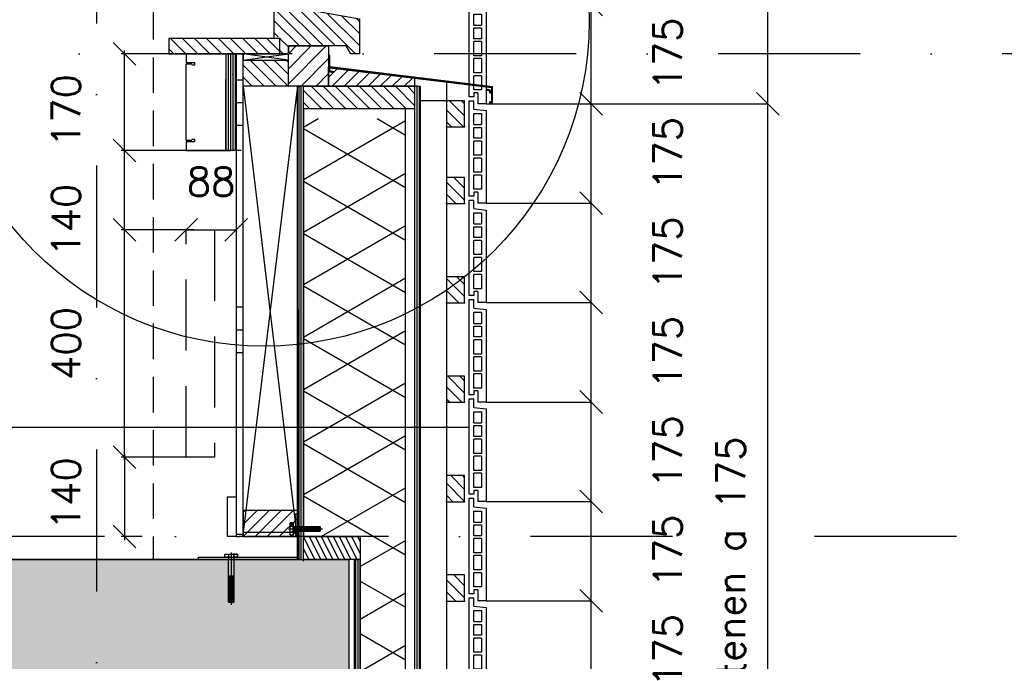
# Model space of a CAD drawing. Extents: x 0 to 259347, y 0 to 198427.
# Tile 35 of 54: x 126140 to 127874, y 102576 to 103706. Entities that reach past the tile are written whole.
import ezdxf

# ---------------------------------------------------------------- set-up
doc = ezdxf.new("R2010")
doc.units = 0
doc.header["$LTSCALE"] = 20
doc.header["$MEASUREMENT"] = 0
doc.header["$PDSIZE"] = -1
for name, pattern in [('DASHDOT', [25, 12.5, -6.25, 0, -6.25]), ('DD1', [2.66667, 1.66667, -0.5, 0, -0.5]), ('HIDDEN', [9.375, 6.25, -3.125]), ('HIDDEN2', [4.6875, 3.125, -1.5625])]:
    doc.linetypes.add(name, pattern=pattern)
doc.layers.get('0').update_dxf_attribs({"linetype": 'CONTINUOUS'})
doc.layers.get('DEFPOINTS').update_dxf_attribs({"linetype": 'CONTINUOUS'})
for name, color, linetype in [('_DETAILNUMMERS', 4, 'CONTINUOUS'), ('A--A21--_F-23-', 9, 'CONTINUOUS'), ('A--A23--_F--3-', 9, 'CONTINUOUS'), ('A--A25--_F--3-', 9, 'CONTINUOUS'), ('A--A30--_F--3-', 9, 'CONTINUOUS'), ('A--A35--_F--3-', 9, 'CONTINUOUS'), ('A--A35--_F-23-', 7, 'CONTINUOUS'), ('A--A42--_F123-', 9, 'CONTINUOUS'), ('A--L13D3_VLOEREN', 3, 'CONTINUOUS'), ('A--L21--', 3, 'CONTINUOUS'), ('A--L21--_F-23-', 4, 'CONTINUOUS'), ('A--L21D3_BUITENWAND', 3, 'CONTINUOUS'), ('A--L22--', 3, 'CONTINUOUS'), ('A--L22DC4_BINNENWAND', 4, 'HIDDEN'), ('A--L23--', 7, 'CONTINUOUS'), ('A--L23--_F--3-', 7, 'CONTINUOUS'), ('A--L25--', 7, 'CONTINUOUS'), ('A--L25--_F-23-', 7, 'CONTINUOUS'), ('A--L28DC1_KONSTRUKTIES', 1, 'HIDDEN2'), ('A--L30--', 7, 'CONTINUOUS'), ('A--L30--_F123-', 7, 'CONTINUOUS'), ('A--L31--', 2, 'CONTINUOUS'), ('A--L31--_F--3-', 7, 'CONTINUOUS'), ('A--L31D1_BUITENKOZIJN', 1, 'CONTINUOUS'), ('A--L35--', 7, 'CONTINUOUS'), ('A--L35--_F-23-', 7, 'CONTINUOUS'), ('A--L351-_F-23-', 7, 'CONTINUOUS'), ('A--L42--', 7, 'CONTINUOUS'), ('A--L42--_F--3-', 7, 'CONTINUOUS'), ('A--M$1A-_F123-', 1, 'CONTINUOUS'), ('A--T$1A-_F123_20', 1, 'CONTINUOUS'), ('STRAMIEN', 8, 'DD1'), ('X--LR---_CP', 7, 'CONTINUOUS')]:
    doc.layers.add(name, color=color, linetype=linetype)
doc.styles.add('ALFA-0_25', font='ROMANS')
doc.styles.add('HIEMSTRA', font='romans.shx')
doc.dimstyles.get("Standard").update_dxf_attribs({"dimscale": 40, "dimtxt": 2.5, "dimasz": 2, "dimexe": 0.3, "dimexo": 0.3, "dimgap": 2, "dimtad": 1, "dimdec": 0, "dimzin": 0, "dimdsep": 46, "dimtxsty": 'HIEMSTRA', "dimblk1": 'OBLIQUE', "dimblk2": 'OBLIQUE', "dimsah": 1, "dimcen": 0.09, "dimdle": 0.3, "dimclrd": 1, "dimclre": 1, "dimclrt": 3, "dimadec": 0, "dimazin": 0, "dimtfac": 1, "dimtdec": 4, "dimtix": 1, "dimtmove": 2, "dimatfit": 3, "dimldrblk": 'OBLIQUE', "dimfxl": 0, "dimtvp": 625, "dimtolj": 1, "dimtzin": 0, "dimarcsym": 0})
doc.dimstyles.new('STANDARD$0', dxfattribs={"dimscale": 50, "dimtxt": 2.5, "dimasz": 2, "dimexe": 2, "dimexo": 0, "dimgap": 2, "dimtad": 1, "dimdec": 0, "dimzin": 0, "dimdsep": 46, "dimtxsty": 'ALFA-0_25', "dimblk1": 'OBLIQUE', "dimblk2": 'OBLIQUE', "dimsah": 1, "dimcen": -3, "dimdle": 2, "dimclrd": 1, "dimclre": 1, "dimclrt": 2, "dimadec": 0, "dimazin": 0, "dimtfac": 0.666667, "dimtofl": 0, "dimtmove": 2, "dimatfit": 3, "dimldrblk": 'OBLIQUE', "dimfxl": 0, "dimtvp": 0.833333, "dimtolj": 1, "dimtzin": 0, "dimarcsym": 0})
pattern_1 = [(45, (0, 0), (-10.6066017, 10.6066017), [])]

# ---------------------------------------------------------------- blocks, each defined once
blk = doc.blocks.new('Q031612-')
at = {"layer": 'A--L35--_F-23-', "color": 1, "linetype": 'Continuous'}
for points in [[(0, 0), (0, 11), (-4.5, 11), (-5, 10.5), (-5, -10.5), (-4.5, -11), (0, -11), (0, -4.7), (-4.5, -4.7), (0, -4.7), (0, -11), (-4.5, -11), (-5, -10.5), (-5, -4.2), (-4.5, -4.7), (-5, -5.2)], [(-5, 4.4), (-4.5, 4.9), (-5, 5.4)], [(-4.5, 4.9), (0, 4.9), (0, -4.7)], [(34, 4.5), (32.9, -4.4)], [(33, 4.5), (33, -4.4)], [(35.6, 4.5), (34.5, -4.4)], [(37.1, 4.5), (36, -4.4)], [(38.6, 4.5), (37.5, -4.4)], [(40.1, 4.5), (39, -4.4)], [(41.6, 4.5), (40.5, -4.4)], [(43.1, 4.5), (42, -4.4)], [(44.6, 4.5), (43.5, -4.4)], [(46.1, 4.5), (45, -4.4)], [(47.6, 4.5), (46.5, -4.4)], [(49.2, 4.5), (48.1, -4.4)], [(50.7, 4.5), (49.6, -4.4)], [(52.2, 4.5), (51.1, -4.4)], [(53.7, 4.5), (52.6, -4.4)], [(55.2, 4.5), (54.1, -4.4)], [(56.7, 4.5), (55.6, -4.4)], [(58.2, 4.5), (57.1, -4.4)], [(59.7, 4.5), (58.6, -4.4)], [(61.3, 4.5), (60.2, -4.4)], [(62.8, 4.5), (61.7, -4.4)], [(64.3, 4.5), (63.2, -4.4)], [(65.8, 4.5), (64.7, -4.4)], [(67.3, 4.5), (66.2, -4.4)], [(68.8, 4.5), (67.7, -4.4)], [(70.3, 4.5), (69.2, -4.4)], [(71.8, 4.5), (70.7, -4.4)], [(73.3, 4.5), (72.2, -4.4)], [(74.9, 4.5), (73.8, -4.4)], [(76.4, 4.5), (75.3, -4.4)], [(77.9, 4.5), (76.8, -4.4)], [(79.4, 4.5), (78.3, -4.4)], [(80, -2.8), (79.8, -4.1)]]:
    blk.add_lwpolyline(points, dxfattribs=at)
blk.add_lwpolyline([(80, 4), (79.5, 4.5), (0, 4.5), (0, -4.4), (79.5, -4.4), (80, -3.9)], close=True, dxfattribs=at)
at = {"layer": 'A--L351-_F-23-', "color": 1, "linetype": 'DASHDOT'}
blk.add_lwpolyline([(-7.9, 0), (84, 0)], dxfattribs=at)
at = {"layer": 'X--LR---_CP', "color": 1, "linetype": 'DASHDOT'}
blk.add_point((0, 0), dxfattribs=at)
blk.add_point((0, 0), dxfattribs=at)
blk.add_point((0, 0), dxfattribs=at)
blk = doc.blocks.new('_OBLIQUE')
at = {"color": 0, "linetype": 'ByBlock'}
blk.add_line((-0.5, -0.5), (0.5, 0.5), dxfattribs=at)
blk = doc.blocks.new('*D269')
at = {"layer": 'A--M$1A-_F123-', "color": 1, "lineweight": -2}
for p, q in [((126961.6, 102857.9), (127146.2, 102857.9)), ((127146.2, 102682.9), (127146.2, 102857.9)), ((126961.6, 102682.9), (127146.2, 102682.9))]:
    blk.add_line(p, q, dxfattribs=at)
at = {"layer": 'DEFPOINTS', "color": 0}
for p in [(126961.6, 102857.9), (127146.2, 102857.9), (126961.6, 102682.9)]:
    blk.add_point(p, dxfattribs=at)
at = {"layer": 'A--M$1A-_F123-', "color": 1, "lineweight": -2, "xscale": 40, "yscale": 40, "zscale": 40}
for p, rotation in [((127146.2, 102857.9), 90), ((127146.2, 102682.9), 270)]:
    blk.add_blockref('_OBLIQUE', p, dxfattribs=dict(at, rotation=rotation))
at = {"layer": 'A--M$1A-_F123-', "color": 2, "insert": (127281.2, 102770.4), "char_height": 50, "attachment_point": 5, "rotation": 90, "style": 'ALFA-0_25'}
blk.add_mtext('\\A1;175', dxfattribs=at)
blk = doc.blocks.new('*D270')
at = {"layer": 'A--M$1A-_F123-', "color": 1, "lineweight": -2}
for p, q in [((126961.6, 103032.9), (127146.2, 103032.9)), ((127146.2, 102857.9), (127146.2, 103032.9)), ((126961.6, 102857.9), (127146.2, 102857.9))]:
    blk.add_line(p, q, dxfattribs=at)
at = {"layer": 'DEFPOINTS', "color": 0}
for p in [(126961.6, 103032.9), (127146.2, 103032.9), (126961.6, 102857.9)]:
    blk.add_point(p, dxfattribs=at)
at = {"layer": 'A--M$1A-_F123-', "color": 1, "lineweight": -2, "xscale": 40, "yscale": 40, "zscale": 40}
for p, rotation in [((127146.2, 103032.9), 90), ((127146.2, 102857.9), 270)]:
    blk.add_blockref('_OBLIQUE', p, dxfattribs=dict(at, rotation=rotation))
at = {"layer": 'A--M$1A-_F123-', "color": 2, "insert": (127281.2, 102945.4), "char_height": 50, "attachment_point": 5, "rotation": 90, "style": 'ALFA-0_25'}
blk.add_mtext('\\A1;175', dxfattribs=at)
blk = doc.blocks.new('*D271')
at = {"layer": 'A--M$1A-_F123-', "color": 1, "lineweight": -2}
for p, q in [((126961.6, 103207.9), (127146.2, 103207.9)), ((127146.2, 103032.9), (127146.2, 103207.9)), ((126961.6, 103032.9), (127146.2, 103032.9))]:
    blk.add_line(p, q, dxfattribs=at)
at = {"layer": 'DEFPOINTS', "color": 0}
for p in [(126961.6, 103207.9), (127146.2, 103207.9), (126961.6, 103032.9)]:
    blk.add_point(p, dxfattribs=at)
at = {"layer": 'A--M$1A-_F123-', "color": 1, "lineweight": -2, "xscale": 40, "yscale": 40, "zscale": 40}
for p, rotation in [((127146.2, 103207.9), 90), ((127146.2, 103032.9), 270)]:
    blk.add_blockref('_OBLIQUE', p, dxfattribs=dict(at, rotation=rotation))
at = {"layer": 'A--M$1A-_F123-', "color": 2, "insert": (127281.2, 103120.4), "char_height": 50, "attachment_point": 5, "rotation": 90, "style": 'ALFA-0_25'}
blk.add_mtext('\\A1;175', dxfattribs=at)
blk = doc.blocks.new('*D272')
at = {"layer": 'A--M$1A-_F123-', "color": 1, "lineweight": -2}
for p, q in [((126961.6, 103382.9), (127146.2, 103382.9)), ((127146.2, 103207.9), (127146.2, 103382.9)), ((126961.6, 103207.9), (127146.2, 103207.9))]:
    blk.add_line(p, q, dxfattribs=at)
at = {"layer": 'DEFPOINTS', "color": 0}
for p in [(126961.6, 103382.9), (127146.2, 103382.9), (126961.6, 103207.9)]:
    blk.add_point(p, dxfattribs=at)
at = {"layer": 'A--M$1A-_F123-', "color": 1, "lineweight": -2, "xscale": 40, "yscale": 40, "zscale": 40}
for p, rotation in [((127146.2, 103382.9), 90), ((127146.2, 103207.9), 270)]:
    blk.add_blockref('_OBLIQUE', p, dxfattribs=dict(at, rotation=rotation))
at = {"layer": 'A--M$1A-_F123-', "color": 2, "insert": (127281.2, 103295.4), "char_height": 50, "attachment_point": 5, "rotation": 90, "style": 'ALFA-0_25'}
blk.add_mtext('\\A1;175', dxfattribs=at)
blk = doc.blocks.new('*D273')
at = {"layer": 'A--M$1A-_F123-', "color": 1, "lineweight": -2}
for p, q in [((126961.6, 103382.9), (127146.2, 103382.9)), ((127146.2, 103207.9), (127146.2, 103382.9)), ((126961.6, 103207.9), (127146.2, 103207.9))]:
    blk.add_line(p, q, dxfattribs=at)
at = {"layer": 'DEFPOINTS', "color": 0}
for p in [(126961.6, 103382.9), (127146.2, 103382.9), (126961.6, 103207.9)]:
    blk.add_point(p, dxfattribs=at)
at = {"layer": 'A--M$1A-_F123-', "color": 1, "lineweight": -2, "xscale": 40, "yscale": 40, "zscale": 40}
for p, rotation in [((127146.2, 103382.9), 90), ((127146.2, 103207.9), 270)]:
    blk.add_blockref('_OBLIQUE', p, dxfattribs=dict(at, rotation=rotation))
at = {"layer": 'A--M$1A-_F123-', "color": 2, "insert": (127281.2, 103295.4), "char_height": 50, "attachment_point": 5, "rotation": 90, "style": 'ALFA-0_25'}
blk.add_mtext('\\A1;175', dxfattribs=at)
blk = doc.blocks.new('*D274')
at = {"layer": 'A--M$1A-_F123-', "color": 1, "lineweight": -2}
for p, q in [((126961.6, 103557.9), (127146.2, 103557.9)), ((127146.2, 103382.9), (127146.2, 103557.9)), ((126961.6, 103382.9), (127146.2, 103382.9))]:
    blk.add_line(p, q, dxfattribs=at)
at = {"layer": 'DEFPOINTS', "color": 0}
for p in [(126961.6, 103557.9), (127146.2, 103557.9), (126961.6, 103382.9)]:
    blk.add_point(p, dxfattribs=at)
at = {"layer": 'A--M$1A-_F123-', "color": 1, "lineweight": -2, "xscale": 40, "yscale": 40, "zscale": 40}
for p, rotation in [((127146.2, 103557.9), 90), ((127146.2, 103382.9), 270)]:
    blk.add_blockref('_OBLIQUE', p, dxfattribs=dict(at, rotation=rotation))
at = {"layer": 'A--M$1A-_F123-', "color": 2, "insert": (127281.2, 103470.4), "char_height": 50, "attachment_point": 5, "rotation": 90, "style": 'ALFA-0_25'}
blk.add_mtext('\\A1;175', dxfattribs=at)
blk = doc.blocks.new('*D292')
at = {"layer": 'A--M$1A-_F123-', "color": 1, "lineweight": -2}
for p, q in [((126961.6, 103732.9), (127146.2, 103732.9)), ((127146.2, 103557.9), (127146.2, 103732.9)), ((126961.6, 103557.9), (127146.2, 103557.9))]:
    blk.add_line(p, q, dxfattribs=at)
at = {"layer": 'DEFPOINTS', "color": 0}
for p in [(126961.6, 103732.9), (127146.2, 103732.9), (126961.6, 103557.9)]:
    blk.add_point(p, dxfattribs=at)
at = {"layer": 'A--M$1A-_F123-', "color": 1, "lineweight": -2, "xscale": 40, "yscale": 40, "zscale": 40}
for p, rotation in [((127146.2, 103732.9), 90), ((127146.2, 103557.9), 270)]:
    blk.add_blockref('_OBLIQUE', p, dxfattribs=dict(at, rotation=rotation))
at = {"layer": 'A--M$1A-_F123-', "color": 2, "insert": (127281.2, 103645.4), "char_height": 50, "attachment_point": 5, "rotation": 90, "style": 'ALFA-0_25'}
blk.add_mtext('\\A1;175', dxfattribs=at)
blk = doc.blocks.new('*D293')
at = {"layer": 'A--M$1A-_F123-', "color": 1, "lineweight": -2}
for p, q in [((127036.4, 103557.9), (127457.3, 103557.9)), ((127457.3, 101807.9), (127457.3, 103557.9)), ((127036.4, 101807.9), (127457.3, 101807.9))]:
    blk.add_line(p, q, dxfattribs=at)
at = {"layer": 'DEFPOINTS', "color": 0}
for p in [(127036.4, 103557.9), (127457.3, 103557.9), (127036.4, 101807.9)]:
    blk.add_point(p, dxfattribs=at)
at = {"layer": 'A--M$1A-_F123-', "color": 1, "lineweight": -2, "xscale": 40, "yscale": 40, "zscale": 40}
for p, rotation in [((127457.3, 103557.9), 90), ((127457.3, 101807.9), 270)]:
    blk.add_blockref('_OBLIQUE', p, dxfattribs=dict(at, rotation=rotation))
at = {"layer": 'A--M$1A-_F123-', "color": 2, "insert": (127392.3, 102682.9), "char_height": 50, "attachment_point": 5, "rotation": 90, "style": 'ALFA-0_25'}
blk.add_mtext('\\A1;10 stenen a 175', dxfattribs=at)
blk = doc.blocks.new('*D294')
at = {"layer": 'A--M$1A-_F123-', "color": 1, "lineweight": -2}
for p, q in [((127036.4, 105307.9), (127457.3, 105307.9)), ((127457.3, 103557.9), (127457.3, 105307.9)), ((127036.4, 103557.9), (127457.3, 103557.9))]:
    blk.add_line(p, q, dxfattribs=at)
at = {"layer": 'DEFPOINTS', "color": 0}
for p in [(127036.4, 105307.9), (127457.3, 105307.9), (127036.4, 103557.9)]:
    blk.add_point(p, dxfattribs=at)
at = {"layer": 'A--M$1A-_F123-', "color": 1, "lineweight": -2, "xscale": 40, "yscale": 40, "zscale": 40}
for p, rotation in [((127457.3, 105307.9), 90), ((127457.3, 103557.9), 270)]:
    blk.add_blockref('_OBLIQUE', p, dxfattribs=dict(at, rotation=rotation))
at = {"layer": 'A--M$1A-_F123-', "color": 2, "insert": (127392.3, 104432.9), "char_height": 50, "attachment_point": 5, "rotation": 90, "style": 'ALFA-0_25'}
blk.add_mtext('\\A1;10 stenen a 175', dxfattribs=at)
blk = doc.blocks.new('*D299')
at = {"layer": 'A--M$1A-_F123-', "color": 1, "lineweight": -2}
for p, q in [((126961.6, 102682.9), (127146.2, 102682.9)), ((127146.2, 102507.9), (127146.2, 102682.9)), ((126961.6, 102507.9), (127146.2, 102507.9))]:
    blk.add_line(p, q, dxfattribs=at)
at = {"layer": 'DEFPOINTS', "color": 0}
for p in [(126961.6, 102682.9), (127146.2, 102682.9), (126961.6, 102507.9)]:
    blk.add_point(p, dxfattribs=at)
at = {"layer": 'A--M$1A-_F123-', "color": 1, "lineweight": -2, "xscale": 40, "yscale": 40, "zscale": 40}
for p, rotation in [((127146.2, 102682.9), 90), ((127146.2, 102507.9), 270)]:
    blk.add_blockref('_OBLIQUE', p, dxfattribs=dict(at, rotation=rotation))
at = {"layer": 'A--M$1A-_F123-', "color": 2, "insert": (127281.2, 102595.4), "char_height": 50, "attachment_point": 5, "rotation": 90, "style": 'ALFA-0_25'}
blk.add_mtext('\\A1;175', dxfattribs=at)
blk = doc.blocks.new('*D300')
at = {"layer": 'A--M$1A-_F123-', "color": 1, "lineweight": -2}
for p, q in [((126961.6, 102857.9), (127146.2, 102857.9)), ((127146.2, 102682.9), (127146.2, 102857.9)), ((126961.6, 102682.9), (127146.2, 102682.9))]:
    blk.add_line(p, q, dxfattribs=at)
at = {"layer": 'DEFPOINTS', "color": 0}
for p in [(126961.6, 102857.9), (127146.2, 102857.9), (126961.6, 102682.9)]:
    blk.add_point(p, dxfattribs=at)
at = {"layer": 'A--M$1A-_F123-', "color": 1, "lineweight": -2, "xscale": 40, "yscale": 40, "zscale": 40}
for p, rotation in [((127146.2, 102857.9), 90), ((127146.2, 102682.9), 270)]:
    blk.add_blockref('_OBLIQUE', p, dxfattribs=dict(at, rotation=rotation))
at = {"layer": 'A--M$1A-_F123-', "color": 2, "insert": (127281.2, 102770.4), "char_height": 50, "attachment_point": 5, "rotation": 90, "style": 'ALFA-0_25'}
blk.add_mtext('\\A1;175', dxfattribs=at)
blk = doc.blocks.new('Q031612A')
at = {"layer": 'A--L35--_F-23-', "color": 1, "linetype": 'Continuous'}
for points in [[(0, 0), (0, 11), (-4.5, 11), (-5, 10.5), (-5, -10.5), (-4.5, -11), (0, -11), (0, -4.7), (-4.5, -4.7), (0, -4.7), (0, -11), (-4.5, -11), (-5, -10.5), (-5, -4.2), (-4.5, -4.7), (-5, -5.2)], [(-5, 4.4), (-4.5, 4.9), (-5, 5.4)], [(-4.5, 4.9), (0, 4.9), (0, -4.7)], [(1.7, 4.5), (0.6, -4.4)], [(0.6, 4.5), (0.6, -4.4)], [(3.2, 4.5), (2.1, -4.4)], [(4.7, 4.5), (3.6, -4.4)], [(6.2, 4.5), (5.1, -4.4)], [(7.7, 4.5), (6.6, -4.4)], [(9.2, 4.5), (8.1, -4.4)], [(10.7, 4.5), (9.6, -4.4)], [(12.3, 4.5), (11.2, -4.4)], [(13.8, 4.5), (12.7, -4.4)], [(15.3, 4.5), (14.2, -4.4)], [(16.8, 4.5), (15.7, -4.4)], [(18.3, 4.5), (17.2, -4.4)], [(19.8, 4.5), (18.7, -4.4)], [(21.3, 4.5), (20.2, -4.4)], [(22.8, 4.5), (21.7, -4.4)], [(24.3, 4.5), (23.2, -4.4)], [(25.9, 4.5), (24.8, -4.4)], [(27.4, 4.5), (26.3, -4.4)], [(28.9, 4.5), (27.8, -4.4)], [(30.4, 4.5), (29.3, -4.4)], [(31.9, 4.5), (30.8, -4.4)], [(33.4, 4.5), (32.3, -4.4)], [(34.9, 4.5), (33.8, -4.4)], [(36.4, 4.5), (35.3, -4.4)], [(37.9, 4.5), (36.8, -4.4)], [(39.5, 4.5), (38.4, -4.4)], [(41, 4.5), (39.9, -4.4)], [(42.5, 4.5), (41.4, -4.4)], [(44, 4.5), (42.9, -4.4)], [(45.5, 4.5), (44.4, -4.4)], [(47, 4.5), (45.9, -4.4)], [(47.6, -2.8), (47.5, -4.1)]]:
    blk.add_lwpolyline(points, dxfattribs=at)
blk.add_lwpolyline([(47.6, 4), (47.1, 4.5), (0, 4.5), (0, -4.4), (47.1, -4.4), (47.6, -3.9)], close=True, dxfattribs=at)
at = {"layer": 'A--L351-_F-23-', "color": 1, "linetype": 'DASHDOT'}
blk.add_lwpolyline([(-7.9, 0), (51.6, 0)], dxfattribs=at)
at = {"layer": 'X--LR---_CP', "color": 1, "linetype": 'DASHDOT'}
blk.add_point((0, 0), dxfattribs=at)
blk.add_point((0, 0), dxfattribs=at)
blk.add_point((0, 0), dxfattribs=at)
blk = doc.blocks.new('*D305')
at = {"layer": 'A--M$1A-_F123-', "color": 1, "lineweight": -2}
for p, q in [((126355.9, 103335.9), (126318.7, 103335.9)), ((126324.7, 102929.9), (126324.7, 103341.9)), ((126446.6, 102935.9), (126318.7, 102935.9))]:
    blk.add_line(p, q, dxfattribs=at)
at = {"layer": 'DEFPOINTS', "color": 0}
for p in [(126324.7, 103335.9), (126361.9, 103335.9), (126452.6, 102935.9)]:
    blk.add_point(p, dxfattribs=at)
at = {"layer": 'A--M$1A-_F123-', "color": 1, "lineweight": -2, "xscale": 40, "yscale": 40, "zscale": 40}
for p, rotation in [((126324.7, 103335.9), 90), ((126324.7, 102935.9), 270)]:
    blk.add_blockref('_OBLIQUE', p, dxfattribs=dict(at, rotation=rotation))
at = {"layer": 'A--M$1A-_F123-', "color": 2, "insert": (126221.9, 103135.9), "char_height": 50, "attachment_point": 5, "rotation": 90, "style": 'HIEMSTRA'}
blk.add_mtext('\\A1;400', dxfattribs=at)
blk = doc.blocks.new('*D306')
at = {"layer": 'A--M$1A-_F123-', "color": 1, "lineweight": -2}
for p, q in [((126446.6, 102935.9), (126318.7, 102935.9)), ((126324.7, 102941.9), (126324.7, 102789.9)), ((126355.9, 102795.9), (126318.7, 102795.9))]:
    blk.add_line(p, q, dxfattribs=at)
at = {"layer": 'DEFPOINTS', "color": 0}
for p in [(126452.6, 102935.9), (126324.7, 102795.9), (126361.9, 102795.9)]:
    blk.add_point(p, dxfattribs=at)
at = {"layer": 'A--M$1A-_F123-', "color": 1, "lineweight": -2, "xscale": 40, "yscale": 40, "zscale": 40}
for p, rotation in [((126324.7, 102935.9), 90), ((126324.7, 102795.9), 270)]:
    blk.add_blockref('_OBLIQUE', p, dxfattribs=dict(at, rotation=rotation))
at = {"layer": 'A--M$1A-_F123-', "color": 2, "insert": (126221.9, 102871.4), "char_height": 50, "attachment_point": 5, "rotation": 90, "style": 'HIEMSTRA'}
blk.add_mtext('\\A1;140', dxfattribs=at)
blk = doc.blocks.new('ARGETON175')
at = {"layer": 'A--L21D3_BUITENWAND'}
for p, q in [((0, 168), (-8, 168)), ((-8, 153), (-8, 168)), ((0, 0), (0, 168)), ((-8, 153), (-30, 150.5)), ((-30, 150.5), (-30, -12.5)), ((-22, 145.5), (-22, 126)), ((-8, 145.5), (-22, 145.5)), ((-8, 126), (-8, 145.5)), ((-8, 126), (-22, 126)), ((-8, 121), (-22, 121)), ((-22, 121), (-22, 102)), ((-8, 102), (-8, 121)), ((-22, 102), (-8, 102)), ((-22, 97), (-22, 72)), ((-22, 97), (-8, 97)), ((-8, 72), (-8, 97)), ((-22, 72), (-8, 72)), ((-22, 67), (-22, 42)), ((-22, 67), (-8, 67)), ((-8, 42), (-8, 67)), ((-22, 42), (-8, 42)), ((-22, 37), (-22, 12)), ((-22, 37), (-8, 37)), ((-8, 12), (-8, 37)), ((-22, 12), (-8, 12)), ((-15, 7), (-15, -12.5)), ((-15, 7), (-8, 7)), ((-8, 7), (-8, 0)), ((-8, 0), (0, 0)), ((-30, -12.5), (-15, -12.5))]:
    blk.add_line(p, q, dxfattribs=at)
blk = doc.blocks.new('HOUT46X32')
at = {"layer": 'A--A25--_F--3-'}
h = blk.add_hatch(dxfattribs=at)
h.set_pattern_fill('ALFALINE', color=256, scale=15, style=0, pattern_type=2)
h.set_pattern_definition(pattern_1)
h.paths.add_polyline_path([(0, 0), (0, 46), (32, 46), (32, 0)])
at = {"layer": 'A--L25--_F-23-', "color": 2, "linetype": 'Continuous'}
blk.add_lwpolyline([(0, 0), (0, 46), (32, 46), (32, 0)], close=True, dxfattribs=at)
at = {"layer": 'X--LR---_CP'}
for p in [(0, 0), (0, 0), (32, 0)]:
    blk.add_point(p, dxfattribs=at)
blk = doc.blocks.new('*D308')
at = {"layer": 'A--M$1A-_F123-', "color": 1, "lineweight": -2}
for p, q in [((126418.7, 103645.9), (126318.7, 103645.9)), ((126324.7, 103469.9), (126324.7, 103651.9)), ((126422.9, 103475.9), (126318.7, 103475.9))]:
    blk.add_line(p, q, dxfattribs=at)
at = {"layer": 'DEFPOINTS', "color": 0}
for p in [(126324.7, 103645.9), (126424.7, 103645.9), (126428.9, 103475.9)]:
    blk.add_point(p, dxfattribs=at)
at = {"layer": 'A--M$1A-_F123-', "color": 1, "lineweight": -2, "xscale": 40, "yscale": 40, "zscale": 40}
for p, rotation in [((126324.7, 103645.9), 90), ((126324.7, 103475.9), 270)]:
    blk.add_blockref('_OBLIQUE', p, dxfattribs=dict(at, rotation=rotation))
at = {"layer": 'A--M$1A-_F123-', "color": 2, "insert": (126221.9, 103545.9), "char_height": 50, "attachment_point": 5, "rotation": 90, "style": 'HIEMSTRA'}
blk.add_mtext('\\A1;170', dxfattribs=at)
blk = doc.blocks.new('*D309')
at = {"layer": 'A--M$1A-_F123-', "color": 1, "lineweight": -2}
for p, q in [((126530.1, 103475.9), (126318.7, 103475.9)), ((126324.7, 103329.9), (126324.7, 103481.9)), ((126446.6, 103335.9), (126318.7, 103335.9))]:
    blk.add_line(p, q, dxfattribs=at)
at = {"layer": 'DEFPOINTS', "color": 0}
for p in [(126324.7, 103475.9), (126536.1, 103475.9), (126452.6, 103335.9)]:
    blk.add_point(p, dxfattribs=at)
at = {"layer": 'A--M$1A-_F123-', "color": 1, "lineweight": -2, "xscale": 40, "yscale": 40, "zscale": 40}
for p, rotation in [((126324.7, 103475.9), 90), ((126324.7, 103335.9), 270)]:
    blk.add_blockref('_OBLIQUE', p, dxfattribs=dict(at, rotation=rotation))
at = {"layer": 'A--M$1A-_F123-', "color": 2, "insert": (126221.9, 103352.9), "char_height": 50, "attachment_point": 5, "rotation": 90, "style": 'HIEMSTRA'}
blk.add_mtext('\\A1;140', dxfattribs=at)
blk = doc.blocks.new('NH40_196')
at = {"layer": 'A--A25--_F--3-'}
h = blk.add_hatch(dxfattribs=at)
h.set_pattern_fill('ALFALINE', color=256, scale=15, style=0, pattern_type=2)
h.set_pattern_definition([(45, (-6, 0), (-10.6066, 10.6066), [])])
h.paths.add_polyline_path([(0, 0), (0, 196), (40, 196), (40, 0)])
at = {"layer": 'A--L25--_F-23-', "color": 2, "linetype": 'Continuous'}
blk.add_lwpolyline([(0, 0), (0, 196), (40, 196), (40, 0)], close=True, dxfattribs=at)
at = {"layer": 'X--LR---_CP'}
for p in [(0, 0), (0, 0), (40, 0)]:
    blk.add_point(p, dxfattribs=at)
blk = doc.blocks.new('ARGE175GR')
at = {"layer": 'A--L21D3_BUITENWAND', "color": 8}
for p, q in [((0, 168), (-8, 168)), ((-8, 153), (-8, 168)), ((0, 0), (0, 168)), ((-8, 153), (-30, 150.5)), ((-30, 150.5), (-30, -12.5)), ((-22, 145.5), (-22, 126)), ((-8, 145.5), (-22, 145.5)), ((-8, 126), (-8, 145.5)), ((-8, 126), (-22, 126)), ((-8, 121), (-22, 121)), ((-22, 121), (-22, 102)), ((-8, 102), (-8, 121)), ((-22, 102), (-8, 102)), ((-22, 97), (-22, 72)), ((-22, 97), (-8, 97)), ((-8, 72), (-8, 97)), ((-22, 72), (-8, 72)), ((-22, 67), (-22, 42)), ((-22, 67), (-8, 67)), ((-8, 42), (-8, 67)), ((-22, 42), (-8, 42)), ((-22, 37), (-22, 12)), ((-22, 37), (-8, 37)), ((-8, 12), (-8, 37)), ((-22, 12), (-8, 12)), ((-15, 7), (-15, -12.5)), ((-15, 7), (-8, 7)), ((-8, 7), (-8, 0)), ((-8, 0), (0, 0)), ((-30, -12.5), (-15, -12.5))]:
    blk.add_line(p, q, dxfattribs=at)
blk = doc.blocks.new('*U613')
at = {"layer": 'A--L23--_F--3-', "color": 2, "linetype": 'Continuous'}
blk.add_lwpolyline([(0, 0), (0, -20), (-3074.25, -20), (-3074.25, 0)], dxfattribs=at)
blk = doc.blocks.new('Q020283-')
at = {"layer": 'A--A25--_F--3-'}
h = blk.add_hatch(dxfattribs=at)
h.set_pattern_fill('ALFALINE', color=256, scale=15, style=0, pattern_type=2)
h.set_pattern_definition(pattern_1)
h.paths.add_polyline_path([(0, 0), (0, 96), (46, 96), (46, 0)])
at = {"layer": 'A--L25--_F-23-', "color": 2, "linetype": 'Continuous'}
blk.add_lwpolyline([(0, 0), (0, 96), (46, 96), (46, 0)], close=True, dxfattribs=at)
at = {"layer": 'X--LR---_CP'}
for p in [(0, 0), (0, 0), (46, 0)]:
    blk.add_point(p, dxfattribs=at)
blk = doc.blocks.new('KABELGOOT')
at = {"layer": 'A--L22DC4_BINNENWAND'}
for points in [[(60, -150), (55, -150), (55, -155), (70, -155), (70, -170), (0, -170), (0, 0), (70, 0), (70, -15), (55, -15), (55, -20), (60, -20)], [(60, -152.5), (70, -152.5), (70, -55), (70, -17.5), (60, -17.5)]]:
    blk.add_lwpolyline(points, dxfattribs=at)
at = {"layer": 'X--LR---_CP'}
blk.add_point((0, 0), dxfattribs=at)
blk = doc.blocks.new('*D333')
at = {"layer": 'A--M$1A-_F123-', "color": 1, "lineweight": -2}
for q in [(126433.2, 103335.9), (126521.2, 103335.9)]:
    blk.add_line((126433.2, 103335.9), q, dxfattribs=at)
at = {"layer": 'DEFPOINTS', "color": 0}
for p in [(126433.2, 103335.9), (126521.2, 103335.9), (126521.2, 103335.9)]:
    blk.add_point(p, dxfattribs=at)
at = {"layer": 'A--M$1A-_F123-', "color": 1, "lineweight": -2, "xscale": 40, "yscale": 40, "zscale": 40, "rotation": 180}
blk.add_blockref('_OBLIQUE', (126433.2, 103335.9), dxfattribs=at)
at = {"layer": 'A--M$1A-_F123-', "color": 1, "lineweight": -2, "xscale": 40, "yscale": 40, "zscale": 40}
blk.add_blockref('_OBLIQUE', (126521.2, 103335.9), dxfattribs=at)
at = {"layer": 'A--M$1A-_F123-', "color": 2, "insert": (126477.2, 103420.9), "char_height": 50, "attachment_point": 5, "style": 'ALFA-0_25'}
blk.add_mtext('\\A1;88', dxfattribs=at)
blk = doc.blocks.new('KOZIJN_VD')
at = {"layer": 'A--A35--_F--3-'}
h = blk.add_hatch(dxfattribs=at)
h.set_pattern_fill('ALFALINE', color=256, scale=15, style=0, pattern_type=2)
h.set_pattern_definition([(45, (529.017, 234.006), (-10.6066, 10.6066), [])])
h.paths.add_polyline_path([(-31, 68), (-31, 54), (-140, 34.5), (-140, -27), (-125, -27), (-117, -13), (-15, -13), (-15, -27), (0, -27), (0, 3), (10, 3), (10, 68)])
h = blk.add_hatch(dxfattribs=at)
h.set_pattern_fill('ANSI31', color=256, scale=150, angle=90, style=0)
h.set_pattern_definition([(315, (-706.576, 570.178), (-13.25825, -13.25825), [])])
h.paths.add_polyline_path([(-15, -13), (-15, -84), (-86, -84), (-86, -84), (-86, -22.1)])
edge = h.paths.add_edge_path(flags=16)
edge.add_ellipse((-78.1, -37.2), major_axis=(-0.884, 0.884), ratio=1, start_angle=-45, end_angle=135)
edge.add_ellipse((-78.1, -37.2), major_axis=(0.884, 0.884), ratio=1, start_angle=225, end_angle=405)
h.paths.add_polyline_path([(-86, -22.1), (-86, -13), (-15, -13)])
at = {"layer": 'A--L31--_F--3-', "color": 2, "linetype": 'Continuous'}
for points in [[(-31, 68), (-31, 54), (-140, 34.5), (-140, -27), (-125, -27), (-117, -13), (-15, -13), (-15, -27), (0, -27), (0, 0), (10, 0), (10, 68)], [(-15, -84), (-15, -13), (-86, -13), (-86, -84)]]:
    blk.add_lwpolyline(points, close=True, dxfattribs=at)
at = {"layer": 'X--LR---_CP'}
blk.add_point((0, 0), dxfattribs=at)
blk = doc.blocks.new('*U580')
at = {"layer": 'A--A30--_F--3-', "linetype": 'Continuous'}
h = blk.add_hatch(dxfattribs=at)
h.set_pattern_fill('ALFALINE', color=256, scale=4, angle=405, style=0)
h.set_pattern_definition([(90, (0, 0), (-4, 1e-15), [])])
h.paths.add_polyline_path([(0, 0), (9, 0), (9, -170), (0, -170), (-9, -170), (-9, 0)])
at = {"layer": 'A--L30--_F123-', "color": 1, "linetype": 'Continuous'}
for points in [[(0, 0), (-9, 0), (-9, -170), (0, -170)], [(0, 0), (9, 0), (9, -170), (0, -170)]]:
    blk.add_lwpolyline(points, dxfattribs=at)
blk = doc.blocks.new('*U578')
at = {"layer": 'A--A30--_F--3-', "linetype": 'Continuous'}
h = blk.add_hatch(dxfattribs=at)
h.set_pattern_fill('ALFALINE', color=256, scale=4, angle=225, style=0)
h.set_pattern_definition([(270, (0, 0), (4, -9e-16), [])])
h.paths.add_polyline_path([(0, 0), (-5, 0), (-5, 833), (0, 833), (5, 833), (5, 0)])
at = {"layer": 'A--L30--_F123-', "color": 1, "linetype": 'Continuous'}
for points in [[(0, 0), (-5, 0), (-5, 833), (0, 833)], [(0, 0), (5, 0), (5, 833), (0, 833)]]:
    blk.add_lwpolyline(points, dxfattribs=at)
blk = doc.blocks.new('*U577')
at = {"layer": 'A--A30--_F--3-', "linetype": 'Continuous'}
h = blk.add_hatch(dxfattribs=at)
h.set_pattern_fill('ALFALINE', color=256, scale=4, angle=405, style=0)
h.set_pattern_definition([(90, (0, 0), (-4, 4e-14), [])])
h.paths.add_polyline_path([(0, 0), (5, 0), (5, -1711), (0, -1711), (-5, -1711), (-5, 0)])
at = {"layer": 'A--L30--_F123-', "color": 1, "linetype": 'Continuous'}
for points in [[(0, 0), (-5, 0), (-5, -1711), (0, -1711)], [(0, 0), (5, 0), (5, -1711), (0, -1711)]]:
    blk.add_lwpolyline(points, dxfattribs=at)
blk = doc.blocks.new('*U576')
at = {"layer": 'A--A30--_F--3-', "linetype": 'Continuous'}
h = blk.add_hatch(dxfattribs=at)
h.set_pattern_fill('ALFALINE', color=256, scale=4, angle=225, style=0)
h.set_pattern_definition([(270, (0, 0), (4, -7e-14), [])])
h.paths.add_polyline_path([(0, 0), (-5, 0), (-5, 878), (0, 878), (5, 878), (5, 0)])
at = {"layer": 'A--L30--_F123-', "color": 1, "linetype": 'Continuous'}
for points in [[(0, 0), (-5, 0), (-5, 878), (0, 878)], [(0, 0), (5, 0), (5, 878), (0, 878)]]:
    blk.add_lwpolyline(points, dxfattribs=at)
blk = doc.blocks.new('*U573')
at = {"layer": 'A--A42--_F123-', "linetype": 'Continuous'}
h = blk.add_hatch(dxfattribs=at)
h.set_pattern_fill('ALFAPLST', color=256, scale=400, angle=180, style=0)
h.set_pattern_definition([(180, (0, 0), (-5e-14, -400), []), (180, (-5e-15, -40), (-5e-14, -400), []), (180, (-1e-14, -80), (-5e-14, -400), [])])
h.paths.add_polyline_path([(0, 0), (6, 0), (6, -850), (0, -850), (-6, -850), (-6, 0)])
at = {"layer": 'A--L42--_F--3-', "color": 3, "linetype": 'Continuous'}
for points in [[(0, 0), (-6, 0), (-6, -850), (0, -850)], [(0, 0), (6, 0), (6, -850), (0, -850)]]:
    blk.add_lwpolyline(points, dxfattribs=at)

msp = doc.modelspace()

# ---------------------------------------------------------------- hatches: boundary and pattern name
at = {"layer": 'A--A21--_F-23-'}
h = msp.add_hatch(dxfattribs=at)
h.set_pattern_fill('ALFAISO', color=256, scale=80, angle=270, style=0)
h.set_pattern_definition([(210, (285517.41, -38), (-40, 69.282032), []), (150, (285517.41, -38), (40, 69.282032), [])])
h.paths.add_polyline_path([(126639.6, 103531.8), (126819.6, 103531.8), (126819.6, 101877.9), (126739.6, 101877.9), (126739.6, 102795.9), (126639.6, 102795.9)])
at = {"layer": 'A--A23--_F--3-'}
h = msp.add_hatch(dxfattribs=at)
h.set_pattern_fill('ALFABET', color=256, scale=20, angle=1, style=0, pattern_type=2)
h.set_pattern_definition([(134, (192314.65, 7000), (86.32078, 83.359), []), (129, (192314.65, 7000), (-143.64922, -10.04493), [15, -165]), (184, (192314.65, 7000), (30.37155, 149.9312), [12, -132]), (78.5486, (192302.68, 6999.16), (-113.27778, 139.88618), [12.74804, -140.22842]), (132.8158, (192315.35, 7040), (-213.99344, -29.37358), [22.5, -247.5]), (82.3644, (192297.51, 7037.55), (-183.50393, 198.05632), [19.12206, -210.3426]), (187.8158, (192315.35, 7040), (-183.50378, 198.05647), [18, -198]), (158, (192295.18, 7030.34), (-120.76856, -78.42802), [15, -165]), (213, (192295.18, 7030.34), (-46.12453, 145.8572), [12, -132]), (107.5486, (192285.11, 7023.81), (-166.89315, 67.42906), [12.74804, -140.22842]), (141.5, (192314.65, 7000), (-1.26964, 66.611074), [0, -130.4, 0, -134, 0, -132.5]), (171.5, (192314.65, 7000), (-51.229207, 79.788568), [0, -76.4, 0, -127.4, 0, -50.5]), (211.5, (192359.24, 6999.22), (-106.826954, -2.64699), [0, -50, 0, -156, 0, -207]), (221.5, (192379.24, 6998.87), (-116.270055, 22.05355), [0, -65, 0, -103.6, 0, -147]), (221.5, (192379.24, 6998.87), (-116.270055, 22.05355), [0, -65, 0, -103.6, 0, -147])])
h.paths.add_polyline_path([(126719.6, 102505.9), (115463.9, 102505.9), (115463.9, 102755.9), (126719.6, 102755.9)])
at = {"layer": 'A--A25--_F--3-'}
h = msp.add_hatch(dxfattribs=at)
h.set_pattern_fill('ALFALINE', color=256, scale=15, angle=90, style=0, pattern_type=2)
h.set_pattern_definition([(135, (126613.146, 103588.896), (-10.6066, -10.6066), [])])
h.paths.add_polyline_path([(126613.1, 103588.9), (126533.7, 103588.9), (126533.7, 103634.9), (126613.1, 103634.9)])
h = msp.add_hatch(dxfattribs=at)
h.set_pattern_fill('ALFALINE', color=256, scale=15, style=0, pattern_type=2)
h.set_pattern_definition([(116.565, (126737.6465, 102854.899), (-5.3033, -10.6066), [])])
h.paths.add_polyline_path([(126739.6, 102755.9), (126639.6, 102755.9), (126639.6, 102795.9), (126739.6, 102795.9)])
at = {"layer": 'A--A35--_F--3-'}
h = msp.add_hatch(dxfattribs=at)
h.set_pattern_fill('ALFALINE', color=256, scale=15, angle=90, style=0, pattern_type=2)
h.set_pattern_definition([(135, (0, 0), (-10.6066017, -10.6066017), [])])
h.paths.add_polyline_path([(126598.2, 103672.9), (126402.5, 103672.9), (126402.5, 103645.9), (126598.2, 103645.9)])
h = msp.add_hatch(dxfattribs=at)
h.set_pattern_fill('ALFALINE', color=256, scale=15, style=0, pattern_type=2)
h.set_pattern_definition(pattern_1)
h.paths.add_polyline_path([(126835.6, 103602.9), (126835.6, 103588.9), (126684.1, 103588.9), (126684.1, 103622.7), (126686.1, 103621)])

# ---------------------------------------------------------------- linework, layer by layer
at = {"linetype": 'Continuous'}
for p, q in [((126686.1, 103623), (126972.4, 103587.9)), ((126970.2, 103588.5), (126972.6, 103587.9))]:
    msp.add_line(p, q, dxfattribs=at)
msp.add_line((126639.6, 102752.7), (126639.6, 102882.6))
at = {"layer": '_DETAILNUMMERS'}
msp.add_circle((126570.4, 103703.5), 572.4, dxfattribs=at)
at = {"layer": 'A--A35--_F-23-', "color": 7}
for points in [[(126684.1, 103603), (126684.1, 103631), (126686.1, 103631)], [(126684.1, 103603), (126686.1, 103631), (126686.1, 103611)], [(126686.1, 103616), (126692.6, 103613), (126684.1, 103615)], [(126686.1, 103609), (126684.1, 103603), (126686.1, 103611)], [(126686.1, 103609), (126686.1, 103604), (126684.1, 103603)], [(126970.9, 103586.4), (126686.1, 103621), (126686.1, 103623)], [(126970.9, 103586.4), (126686.1, 103623), (126972.4, 103587.9)], [(126686.1, 103616), (126693.1, 103614.5), (126692.6, 103613)], [(126970.9, 103579.9), (126968.9, 103579.9), (126970.9, 103581.3)], [(126972.4, 103587.9), (126972.4, 103557.9), (126970.9, 103559.9)], [(126972.4, 103587.9), (126970.9, 103559.9), (126970.9, 103586.4)], [(126967.4, 103558.4), (126967.4, 103561.4), (126968.9, 103561.4)], [(126967.4, 103558.4), (126968.9, 103561.4), (126968.9, 103559.9)], [(126972.4, 103557.9), (126967.4, 103558.4), (126968.9, 103559.9)], [(126972.4, 103557.9), (126970.9, 103557.9), (126967.4, 103558.4)], [(126972.4, 103557.9), (126968.9, 103559.9), (126970.9, 103559.9)]]:
    msp.add_solid(points, dxfattribs=at)
at = {"layer": 'A--L13D3_VLOEREN'}
for p, q in [((126630.6, 102755.9), (126630.6, 102940.9)), ((126626.6, 102797.9), (126626.6, 102835.9)), ((126626.6, 102835.9), (126630.6, 102835.9)), ((126630.6, 102793.9), (126630.6, 102835.9)), ((126455.1, 102755.9), (126455.1, 102759.9)), ((126455.1, 102755.9), (126455.1, 102759.9)), ((126455.1, 102759.9), (126630.6, 102759.9)), ((126455.1, 102755.9), (126455.1, 102759.9)), ((126455.1, 102755.9), (126455.1, 102759.9)), ((126445.1, 102755.9), (126652.9, 102755.9)), ((126445.1, 102755.9), (126652.9, 102755.9))]:
    msp.add_line(p, q, dxfattribs=at)
at = {"layer": 'A--L21--'}
msp.add_lwpolyline([(126739.6, 101923.9), (126819.6, 101923.9), (126819.6, 103548.9), (126639.6, 103548.9), (126639.6, 102795.9), (126739.6, 102795.9), (126739.6, 102004.4)], close=True, dxfattribs=at)
at = {"layer": 'A--L21--_F-23-', "linetype": 'Continuous'}
msp.add_lwpolyline([(126719.6, 102505.9), (115463.9, 102505.9), (115463.9, 102755.9), (126719.6, 102755.9)], close=True, dxfattribs=at)
at = {"layer": 'A--L22DC4_BINNENWAND'}
msp.add_lwpolyline([(126433.2, 103335.9), (126483.2, 103335.9), (126483.2, 102935.9), (126433.2, 102935.9)], close=True, dxfattribs=at)
at = {"layer": 'A--L25--_F-23-', "color": 2, "linetype": 'Continuous'}
for p, q in [((126639.6, 102755.9), (126639.6, 102795.9)), ((126639.6, 102795.9), (126739.6, 102795.9)), ((126739.6, 102755.9), (126639.6, 102755.9))]:
    msp.add_line(p, q, dxfattribs=at)
for points in [[(126613.1, 103588.9), (126533.7, 103588.9), (126533.7, 103634.9), (126613.1, 103634.9)], [(126521.2, 102795.9), (126506.2, 102795.9), (126506.2, 102865.9), (126521.2, 102865.9)]]:
    msp.add_lwpolyline(points, close=True, dxfattribs=at)
at = {"layer": 'A--L28DC1_KONSTRUKTIES'}
msp.add_line((126375.1, 105795.9), (126375.1, 102755.9), dxfattribs=at)
at = {"layer": 'A--L31--'}
for p, q in [((126891.6, 103595.3), (126891.6, 101888.7)), ((126891.6, 103563.4), (126845.6, 103563.4))]:
    msp.add_line(p, q, dxfattribs=at)
at = {"layer": 'A--L31--_F--3-', "color": 2, "linetype": 'Continuous'}
for points in [[(126598.2, 103672.9), (126402.5, 103672.9), (126402.5, 103645.9), (126598.2, 103645.9)], [(126835.6, 103602.9), (126835.6, 103588.9), (126684.1, 103588.9), (126684.1, 103622.7), (126686.1, 103621)]]:
    msp.add_lwpolyline(points, close=True, dxfattribs=at)
at = {"layer": 'A--L31D1_BUITENKOZIJN'}
for points in [[(126533.7, 103634.9), (126613.1, 103645.9), (126613.1, 103634.9), (126533.7, 103645.9)], [(126629.7, 102803.9), (126629.6, 103588.9), (126533.7, 102803.9)]]:
    msp.add_lwpolyline(points, close=True, dxfattribs=at)
msp.add_lwpolyline([(126629.6, 103588.9), (126533.6, 103588.9), (126629.7, 102781.9)], dxfattribs=at)
at = {"layer": 'A--L35--_F-23-', "color": 2, "linetype": 'Continuous'}
msp.add_lwpolyline([(126972.4, 103557.9), (126972.4, 103587.9), (126686.1, 103623), (126686.1, 103643), (126684.1, 103643), (126684.1, 103615), (126692.6, 103613), (126693.1, 103614.5), (126686.1, 103616), (126686.1, 103621), (126970.9, 103586.4), (126970.9, 103581.3), (126963.8, 103583.1), (126963.4, 103581.9), (126967.4, 103580.9), (126967.4, 103577.4), (126968.9, 103577.4), (126968.9, 103579.9), (126970.9, 103579.9), (126970.9, 103559.9), (126968.9, 103559.9), (126968.9, 103561.4), (126967.4, 103561.4), (126967.4, 103558.4), (126970.9, 103557.9)], close=True, dxfattribs=at)
at = {"layer": 'A--T$1A-_F123_20'}
msp.add_lwpolyline([(124925, 103754.5), (124925, 102988.4), (126931.6, 102988.4)], dxfattribs=at)
at = {"layer": 'STRAMIEN', "linetype": 'DASHDOT'}
for p, q in [((126275.1, 109950.7), (126275.1, 90592.3)), ((128120.1, 103645.9), (119012.8, 103645.9)), ((145793.2, 102795.9), (108470.4, 102795.9))]:
    msp.add_line(p, q, dxfattribs=at)
at = {"layer": 'X--LR---_CP'}
for p in [(126515.6, 103645.9), (126613.1, 103634.9), (126684.1, 103631), (126684.1, 103631), (126515.6, 103609.9), (126515.6, 103609.9), (126684.1, 103603), (126613.1, 103588.9), (126613.1, 103588.9)]:
    msp.add_point(p, dxfattribs=at)

# ---------------------------------------------------------------- block references
at = {"xscale": -1}
for name, p in [('ARGE175GR', (126931.6, 103570.4)), ('ARGETON175', (126931.6, 103395.4)), ('ARGETON175', (126931.6, 103220.4)), ('ARGETON175', (126931.6, 103045.4)), ('ARGETON175', (126931.6, 102870.4)), ('ARGETON175', (126931.6, 102695.4)), ('ARGETON175', (126931.6, 102520.4))]:
    msp.add_blockref(name, p, dxfattribs=at)
at = {"layer": 'A--L22--', "xscale": -1}
msp.add_blockref('KABELGOOT', (126503.2, 103645.9), dxfattribs=at)
at = {"layer": 'A--L23--'}
msp.add_blockref('*U613', (126629.6, 102775.9), dxfattribs=at)
at = {"layer": 'A--L25--', "rotation": 90}
msp.add_blockref('NH40_196', (126835.6, 103548.9), dxfattribs=at)
at = {"layer": 'A--L25--', "xscale": -1}
for p in [(126923.6, 103517.4), (126923.6, 103382.4), (126923.6, 103207.4), (126923.6, 103032.4), (126923.6, 102857.4), (126923.6, 102682.4)]:
    msp.add_blockref('HOUT46X32', p, dxfattribs=at)
at = {"layer": 'A--L25--', "xscale": -1, "rotation": 270}
msp.add_blockref('Q020283-', (126533.7, 102795.9), dxfattribs=at)
at = {"layer": 'A--L30--'}
for name, p in [('*U580', (126512.2, 103645.9)), ('*U578', (126634.6, 102755.9)), ('*U577', (126840.6, 103588.9)), ('*U576', (126734.6, 101877.9))]:
    msp.add_blockref(name, p, dxfattribs=at)
at = {"layer": 'A--L31--', "xscale": -1}
msp.add_blockref('KOZIJN_VD', (126598.2, 103672.9), dxfattribs=at)
at = {"layer": 'A--L35--', "xscale": -1}
for name, p, rotation in [('Q031612A', (126621.6, 102809.4), 180), ('Q031612-', (126512.6, 102759.9), 90), ('Q031612-', (126512.6, 102759.9), 90)]:
    msp.add_blockref(name, p, dxfattribs=dict(at, rotation=rotation))
at = {"layer": 'A--L42--'}
msp.add_blockref('*U573', (126527.2, 103645.9), dxfattribs=at)

# ---------------------------------------------------------------- dimensions: what is measured, and where the dimension line sits
at = {"layer": 'A--M$1A-_F123-'}
for base, p1, p2, picture, middle in [((127457.3, 105307.9), (127036.4, 103557.9), (127036.4, 105307.9), '*D294', (127392.3, 104432.9)), ((127457.3, 103557.9), (127036.4, 101807.9), (127036.4, 103557.9), '*D293', (127392.3, 102682.9))]:
    dim = msp.add_linear_dim(base=base, p1=p1, p2=p2, angle=90, text='10 stenen a 175', dimstyle='STANDARD$0', override={"dimscale": 20, "dimexe": 0, "dimexo": 0, "dimcen": 0, "dimdle": 0, "dimclrt": 2, "dimtfac": 0.75, "dimtvp": 1.5}, dxfattribs=at)
    dim.commit()
    dim.dimension.update_dxf_attribs({"geometry": picture, "text_midpoint": middle})
for base, p1, p2, picture, middle in [((127146.2, 103732.9), (126961.6, 103557.9), (126961.6, 103732.9), '*D292', (127281.2, 103645.4)), ((127146.2, 103557.9), (126961.6, 103382.9), (126961.6, 103557.9), '*D274', (127281.2, 103470.4)), ((127146.2, 103382.9), (126961.6, 103207.9), (126961.6, 103382.9), '*D272', (127281.2, 103295.4)), ((127146.2, 103382.9), (126961.6, 103207.9), (126961.6, 103382.9), '*D273', (127281.2, 103295.4)), ((127146.2, 103207.9), (126961.6, 103032.9), (126961.6, 103207.9), '*D271', (127281.2, 103120.4)), ((127146.2, 103032.9), (126961.6, 102857.9), (126961.6, 103032.9), '*D270', (127281.2, 102945.4)), ((127146.2, 102857.9), (126961.6, 102682.9), (126961.6, 102857.9), '*D269', (127281.2, 102770.4)), ((127146.2, 102857.9), (126961.6, 102682.9), (126961.6, 102857.9), '*D300', (127281.2, 102770.4)), ((127146.2, 102682.9), (126961.6, 102507.9), (126961.6, 102682.9), '*D299', (127281.2, 102595.4))]:
    dim = msp.add_linear_dim(base=base, p1=p1, p2=p2, angle=90, dimstyle='STANDARD$0', override={"dimscale": 20, "dimexe": 0, "dimexo": 0, "dimcen": 0, "dimdle": 0, "dimclrt": 2, "dimtfac": 0.75, "dimtvp": 1.5}, dxfattribs=at)
    dim.commit()
    dim.dimension.update_dxf_attribs({"geometry": picture, "text_midpoint": middle})
for base, p1, p2, picture, middle in [((126324.7, 103645.9), (126428.9, 103475.9), (126424.7, 103645.9), '*D308', (126221.9, 103545.9)), ((126324.7, 103475.9), (126452.6, 103335.9), (126536.1, 103475.9), '*D309', (126221.9, 103352.9)), ((126324.7, 103335.9), (126452.6, 102935.9), (126361.9, 103335.9), '*D305', (126221.9, 103135.9)), ((126324.7, 102795.9), (126452.6, 102935.9), (126361.9, 102795.9), '*D306', (126221.9, 102871.4))]:
    dim = msp.add_linear_dim(base=base, p1=p1, p2=p2, angle=270, dimstyle='Standard', override={"dimscale": 20, "dimclrt": 2}, dxfattribs=at)
    dim.commit()
    dim.dimension.update_dxf_attribs({"geometry": picture, "text_midpoint": middle, "dimtype": 160})
dim = msp.add_linear_dim(base=(126521.2, 103335.9), p1=(126433.2, 103335.9), p2=(126521.2, 103335.9), dimstyle='STANDARD$0', override={"dimscale": 20, "dimexe": 0, "dimcen": 0, "dimdle": 0, "dimtfac": 0.75, "dimtvp": 1.5}, dxfattribs=at)
dim.commit()
dim.dimension.update_dxf_attribs({"geometry": '*D333', "text_midpoint": (126477.2, 103420.9)})

doc.saveas('drawing.dxf')
